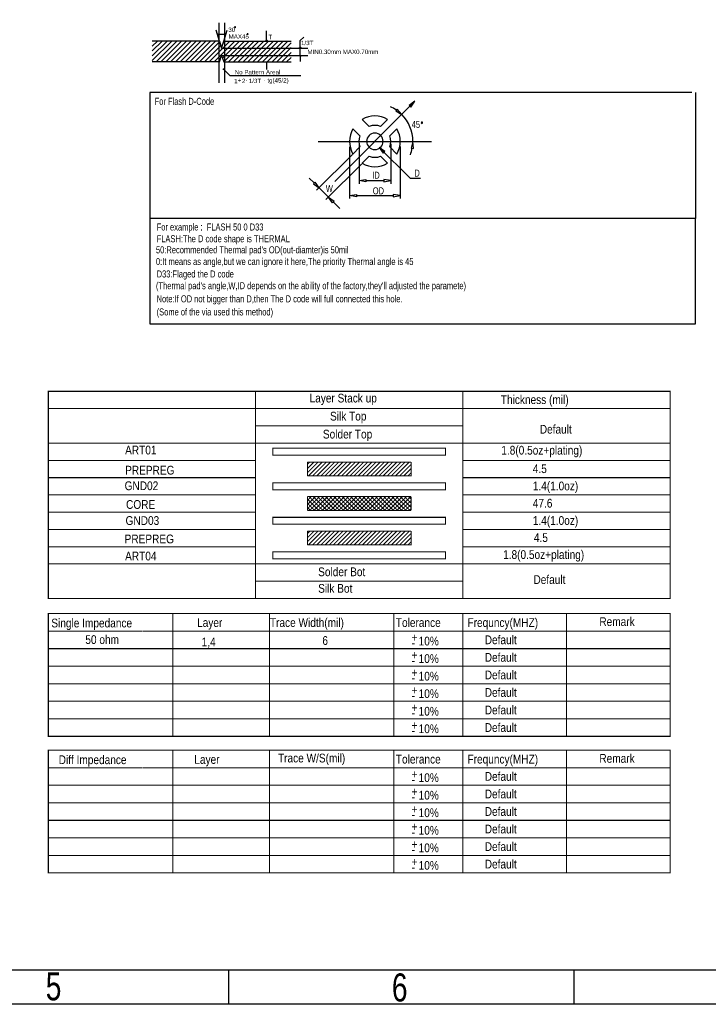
# Model space of a CAD drawing. Extents: x -38 to 372, y -82 to 205.
# Tile 7 of 29: x 186 to 286, y -82 to 61. Entities that reach past the tile are written whole.
import ezdxf
from ezdxf.enums import TextEntityAlignment as Align

# ---------------------------------------------------------------- set-up
doc = ezdxf.new("R2010")
doc.units = 0
doc.layers.add('BOARD_GEOMETRY_DIMENSION', color=2, linetype='CONTINUOUS')
doc.layers.add('BOARD_GEOMETRY_SILKSCREEN_TOP', color=1, linetype='CONTINUOUS')

msp = doc.modelspace()

# ---------------------------------------------------------------- linework, layer by layer
at = {"layer": 'BOARD_GEOMETRY_DIMENSION'}
for points in [[(-38.48354, -81.604612), (-38.48354, 205.395322), (371.516402, 205.395322), (371.516402, -81.604612)], [(242.646454, 48.571404), (242.882166, 48.335692), (243.471192, 49.160684)], [(240.900712, 48.01997), (240.687606, 47.763938), (241.562636, 47.252128)], [(242.91671, 42.382186), (243.248688, 42.351706), (243.173504, 43.36288)], [(238.893604, 41.660064), (239.129316, 41.895776), (238.304578, 42.484802)], [(229.01275, 37.460428), (228.777038, 37.224716), (229.601776, 36.63569)], [(236.380274, 37.855906), (236.380274, 37.522658), (235.380276, 37.689282)], [(238.96828, 37.855906), (238.96828, 37.522658), (239.968278, 37.689282)], [(235.005118, 35.685984), (235.005118, 35.352736), (234.00512, 35.51936)], [(240.343182, 35.685984), (240.343182, 35.352736), (241.34318, 35.51936)], [(231.77119, 34.701988), (231.535478, 34.46653), (230.946198, 35.291268)]]:
    msp.add_lwpolyline(points, close=True, dxfattribs=at)
for points in [[(215.094312, 60.505848), (215.094312, 51.849528)], [(215.894412, 60.505848), (215.894412, 51.849528)], [(215.194388, 57.879996), (214.694516, 59.479942)], [(214.902288, 58.815986), (215.00846, 58.973974)], [(214.902288, 58.815986), (215.054434, 58.727086)], [(215.794336, 57.879996), (216.294462, 59.479942)], [(216.086436, 58.815986), (215.920828, 58.722514)], [(216.086436, 58.815986), (215.990424, 58.963814)], [(221.995492, 57.879996), (221.995492, 59.38012)], [(208.294478, 57.879996), (205.46314, 55.048658)], [(207.594454, 57.879996), (205.46314, 55.748682)], [(208.294478, 57.879996), (205.46314, 55.048658)], [(206.194406, 57.879996), (205.46314, 57.14873)], [(206.89443, 57.879996), (205.46314, 56.448706)], [(207.594454, 57.879996), (205.46314, 55.748682)], [(208.294478, 57.879996), (205.46314, 55.048658)], [(215.194388, 57.879996), (205.46314, 57.879996)], [(208.994502, 57.879996), (205.994508, 54.880002)], [(208.994502, 57.879996), (205.994508, 54.880002)], [(208.994502, 57.879996), (205.994508, 54.880002)], [(208.994502, 57.879996), (205.994508, 54.880002)], [(209.694526, 57.879996), (206.694278, 54.880002)], [(209.694526, 57.879996), (206.694278, 54.880002)], [(209.694526, 57.879996), (206.694278, 54.880002)], [(209.694526, 57.879996), (206.694278, 54.880002)], [(209.694526, 57.879996), (206.694278, 54.880002)], [(210.394296, 57.879996), (207.394302, 54.880002)], [(210.394296, 57.879996), (207.394302, 54.880002)], [(210.394296, 57.879996), (207.394302, 54.880002)], [(210.394296, 57.879996), (207.394302, 54.880002)], [(210.394296, 57.879996), (207.394302, 54.880002)], [(210.394296, 57.879996), (207.394302, 54.880002)], [(211.09432, 57.879996), (208.094326, 54.880002)], [(211.09432, 57.879996), (208.094326, 54.880002)], [(211.09432, 57.879996), (208.094326, 54.880002)], [(211.09432, 57.879996), (208.094326, 54.880002)], [(211.09432, 57.879996), (208.094326, 54.880002)], [(211.09432, 57.879996), (208.094326, 54.880002)], [(211.09432, 57.879996), (208.094326, 54.880002)], [(211.794344, 57.879996), (208.79435, 54.880002)], [(211.794344, 57.879996), (208.79435, 54.880002)], [(211.794344, 57.879996), (208.79435, 54.880002)], [(211.794344, 57.879996), (208.79435, 54.880002)], [(211.794344, 57.879996), (208.79435, 54.880002)], [(211.794344, 57.879996), (208.79435, 54.880002)], [(211.794344, 57.879996), (208.79435, 54.880002)], [(211.794344, 57.879996), (208.79435, 54.880002)], [(212.494368, 57.879996), (209.494374, 54.880002)], [(212.494368, 57.879996), (209.494374, 54.880002)], [(212.494368, 57.879996), (209.494374, 54.880002)], [(212.494368, 57.879996), (209.494374, 54.880002)], [(212.494368, 57.879996), (209.494374, 54.880002)], [(212.494368, 57.879996), (209.494374, 54.880002)], [(212.494368, 57.879996), (209.494374, 54.880002)], [(212.494368, 57.879996), (209.494374, 54.880002)], [(212.494368, 57.879996), (209.494374, 54.880002)], [(213.194392, 57.879996), (210.194398, 54.880002)], [(213.194392, 57.879996), (210.194398, 54.880002)], [(213.194392, 57.879996), (210.194398, 54.880002)], [(213.194392, 57.879996), (210.194398, 54.880002)], [(213.194392, 57.879996), (210.194398, 54.880002)], [(213.194392, 57.879996), (210.194398, 54.880002)], [(213.194392, 57.879996), (210.194398, 54.880002)], [(213.194392, 57.879996), (210.194398, 54.880002)], [(213.194392, 57.879996), (210.194398, 54.880002)], [(213.194392, 57.879996), (210.194398, 54.880002)], [(213.894416, 57.879996), (210.894422, 54.880002)], [(213.894416, 57.879996), (210.894422, 54.880002)], [(213.894416, 57.879996), (210.894422, 54.880002)], [(213.894416, 57.879996), (210.894422, 54.880002)], [(213.894416, 57.879996), (210.894422, 54.880002)], [(213.894416, 57.879996), (210.894422, 54.880002)], [(213.894416, 57.879996), (210.894422, 54.880002)], [(213.894416, 57.879996), (210.894422, 54.880002)], [(213.894416, 57.879996), (210.894422, 54.880002)], [(213.894416, 57.879996), (210.894422, 54.880002)], [(214.59444, 57.879996), (211.594446, 54.880002)], [(214.59444, 57.879996), (211.594446, 54.880002)], [(214.59444, 57.879996), (211.594446, 54.880002)], [(214.59444, 57.879996), (211.594446, 54.880002)], [(214.59444, 57.879996), (211.594446, 54.880002)], [(214.59444, 57.879996), (211.594446, 54.880002)], [(214.59444, 57.879996), (211.594446, 54.880002)], [(214.59444, 57.879996), (211.594446, 54.880002)], [(214.59444, 57.879996), (211.594446, 54.880002)], [(214.59444, 57.879996), (211.594446, 54.880002)], [(215.217502, 57.803034), (212.29447, 54.880002)], [(215.217502, 57.803034), (212.29447, 54.880002)], [(215.217502, 57.803034), (212.29447, 54.880002)], [(212.994494, 54.880002), (215.379046, 57.264808)], [(212.994494, 54.880002), (215.379046, 57.264808)], [(212.994494, 54.880002), (215.379046, 57.264808)], [(212.994494, 54.880002), (215.379046, 57.264808)], [(212.994494, 54.880002), (215.379046, 57.264808)], [(212.994494, 54.880002), (215.379046, 57.264808)], [(212.994494, 54.880002), (215.379046, 57.264808)], [(212.994494, 54.880002), (215.379046, 57.264808)], [(216.694512, 57.879996), (213.694518, 54.880002)], [(216.694512, 57.879996), (213.694518, 54.880002)], [(216.694512, 57.879996), (213.694518, 54.880002)], [(216.694512, 57.879996), (213.694518, 54.880002)], [(216.694512, 57.879996), (213.694518, 54.880002)], [(216.694512, 57.879996), (213.694518, 54.880002)], [(216.694512, 57.879996), (213.694518, 54.880002)], [(216.694512, 57.879996), (213.694518, 54.880002)], [(216.694512, 57.879996), (213.694518, 54.880002)], [(216.694512, 57.879996), (213.694518, 54.880002)], [(217.394282, 57.879996), (214.394288, 54.880002)], [(217.394282, 57.879996), (214.394288, 54.880002)], [(217.394282, 57.879996), (214.394288, 54.880002)], [(217.394282, 57.879996), (214.394288, 54.880002)], [(217.394282, 57.879996), (214.394288, 54.880002)], [(217.394282, 57.879996), (214.394288, 54.880002)], [(217.394282, 57.879996), (214.394288, 54.880002)], [(217.394282, 57.879996), (214.394288, 54.880002)], [(217.394282, 57.879996), (214.394288, 54.880002)], [(217.394282, 57.879996), (214.394288, 54.880002)], [(215.194388, 57.879996), (215.494362, 56.879998), (215.794336, 57.879996)], [(218.094306, 57.879996), (215.619076, 55.404766)], [(218.094306, 57.879996), (215.619076, 55.404766)], [(218.094306, 57.879996), (215.619076, 55.404766)], [(218.094306, 57.879996), (215.619076, 55.404766)], [(218.094306, 57.879996), (215.619076, 55.404766)], [(218.094306, 57.879996), (215.619076, 55.404766)], [(218.094306, 57.879996), (215.619076, 55.404766)], [(218.094306, 57.879996), (215.619076, 55.404766)], [(218.094306, 57.879996), (215.619076, 55.404766)], [(218.094306, 57.879996), (215.619076, 55.404766)], [(215.994488, 57.879996), (215.708484, 57.594246)], [(215.994488, 57.879996), (215.708484, 57.594246)], [(215.994488, 57.879996), (215.708484, 57.594246)], [(215.994488, 57.879996), (215.708484, 57.594246)], [(215.994488, 57.879996), (215.708484, 57.594246)], [(215.994488, 57.879996), (215.708484, 57.594246)], [(215.994488, 57.879996), (215.708484, 57.594246)], [(215.994488, 57.879996), (215.708484, 57.594246)], [(215.994488, 57.879996), (215.708484, 57.594246)], [(215.994488, 57.879996), (215.708484, 57.594246)], [(218.79433, 57.879996), (215.794336, 54.880002)], [(218.79433, 57.879996), (215.794336, 54.880002)], [(218.79433, 57.879996), (215.794336, 54.880002)], [(218.79433, 57.879996), (215.794336, 54.880002)], [(218.79433, 57.879996), (215.794336, 54.880002)], [(218.79433, 57.879996), (215.794336, 54.880002)], [(218.79433, 57.879996), (215.794336, 54.880002)], [(218.79433, 57.879996), (215.794336, 54.880002)], [(218.79433, 57.879996), (215.794336, 54.880002)], [(218.79433, 57.879996), (215.794336, 54.880002)], [(215.794336, 57.879996), (225.562414, 57.879996)], [(219.494354, 57.879996), (216.49436, 54.880002)], [(219.494354, 57.879996), (216.49436, 54.880002)], [(219.494354, 57.879996), (216.49436, 54.880002)], [(219.494354, 57.879996), (216.49436, 54.880002)], [(219.494354, 57.879996), (216.49436, 54.880002)], [(219.494354, 57.879996), (216.49436, 54.880002)], [(219.494354, 57.879996), (216.49436, 54.880002)], [(219.494354, 57.879996), (216.49436, 54.880002)], [(219.494354, 57.879996), (216.49436, 54.880002)], [(219.494354, 57.879996), (216.49436, 54.880002)], [(220.194378, 57.879996), (217.194384, 54.880002)], [(220.194378, 57.879996), (217.194384, 54.880002)], [(220.194378, 57.879996), (217.194384, 54.880002)], [(220.194378, 57.879996), (217.194384, 54.880002)], [(220.194378, 57.879996), (217.194384, 54.880002)], [(220.194378, 57.879996), (217.194384, 54.880002)], [(220.194378, 57.879996), (217.194384, 54.880002)], [(220.194378, 57.879996), (217.194384, 54.880002)], [(220.194378, 57.879996), (217.194384, 54.880002)], [(220.194378, 57.879996), (217.194384, 54.880002)], [(220.894402, 57.879996), (217.894408, 54.880002)], [(220.894402, 57.879996), (217.894408, 54.880002)], [(220.894402, 57.879996), (217.894408, 54.880002)], [(220.894402, 57.879996), (217.894408, 54.880002)], [(220.894402, 57.879996), (217.894408, 54.880002)], [(220.894402, 57.879996), (217.894408, 54.880002)], [(220.894402, 57.879996), (217.894408, 54.880002)], [(220.894402, 57.879996), (217.894408, 54.880002)], [(220.894402, 57.879996), (217.894408, 54.880002)], [(220.894402, 57.879996), (217.894408, 54.880002)], [(221.594426, 57.879996), (218.594432, 54.880002)], [(221.594426, 57.879996), (218.594432, 54.880002)], [(221.594426, 57.879996), (218.594432, 54.880002)], [(221.594426, 57.879996), (218.594432, 54.880002)], [(221.594426, 57.879996), (218.594432, 54.880002)], [(221.594426, 57.879996), (218.594432, 54.880002)], [(221.594426, 57.879996), (218.594432, 54.880002)], [(221.594426, 57.879996), (218.594432, 54.880002)], [(221.594426, 57.879996), (218.594432, 54.880002)], [(221.594426, 57.879996), (218.594432, 54.880002)], [(222.29445, 57.879996), (219.294456, 54.880002)], [(222.29445, 57.879996), (219.294456, 54.880002)], [(222.29445, 57.879996), (219.294456, 54.880002)], [(222.29445, 57.879996), (219.294456, 54.880002)], [(222.29445, 57.879996), (219.294456, 54.880002)], [(222.29445, 57.879996), (219.294456, 54.880002)], [(222.29445, 57.879996), (219.294456, 54.880002)], [(222.29445, 57.879996), (219.294456, 54.880002)], [(222.29445, 57.879996), (219.294456, 54.880002)], [(222.29445, 57.879996), (219.294456, 54.880002)], [(222.994474, 57.879996), (219.99448, 54.880002)], [(222.994474, 57.879996), (219.99448, 54.880002)], [(222.994474, 57.879996), (219.99448, 54.880002)], [(222.994474, 57.879996), (219.99448, 54.880002)], [(222.994474, 57.879996), (219.99448, 54.880002)], [(222.994474, 57.879996), (219.99448, 54.880002)], [(222.994474, 57.879996), (219.99448, 54.880002)], [(222.994474, 57.879996), (219.99448, 54.880002)], [(222.994474, 57.879996), (219.99448, 54.880002)], [(223.694498, 57.879996), (220.694504, 54.880002)], [(223.694498, 57.879996), (220.694504, 54.880002)], [(223.694498, 57.879996), (220.694504, 54.880002)], [(223.694498, 57.879996), (220.694504, 54.880002)], [(223.694498, 57.879996), (220.694504, 54.880002)], [(223.694498, 57.879996), (220.694504, 54.880002)], [(223.694498, 57.879996), (220.694504, 54.880002)], [(223.694498, 57.879996), (220.694504, 54.880002)], [(224.394522, 57.879996), (221.394274, 54.880002)], [(224.394522, 57.879996), (221.394274, 54.880002)], [(224.394522, 57.879996), (221.394274, 54.880002)], [(224.394522, 57.879996), (221.394274, 54.880002)], [(224.394522, 57.879996), (221.394274, 54.880002)], [(224.394522, 57.879996), (221.394274, 54.880002)], [(224.394522, 57.879996), (221.394274, 54.880002)], [(221.994984, 57.88025), (221.876112, 57.998868)], [(221.994984, 57.88025), (222.111316, 58.012584)], [(225.094292, 57.879996), (222.094298, 54.880002)], [(225.094292, 57.879996), (222.094298, 54.880002)], [(225.094292, 57.879996), (222.094298, 54.880002)], [(225.094292, 57.879996), (222.094298, 54.880002)], [(225.094292, 57.879996), (222.094298, 54.880002)], [(225.094292, 57.879996), (222.094298, 54.880002)], [(222.794322, 54.880002), (225.562414, 57.64784)], [(222.794322, 54.880002), (225.562414, 57.64784)], [(222.794322, 54.880002), (225.562414, 57.64784)], [(222.794322, 54.880002), (225.562414, 57.64784)], [(222.794322, 54.880002), (225.562414, 57.64784)], [(226.88042, 55.779924), (226.88042, 57.947052), (227.376482, 58.443114)], [(215.194388, 54.880002), (215.494362, 55.779924), (215.794336, 54.880002)], [(215.494362, 56.879998), (227.994464, 56.879998)], [(215.494362, 55.779924), (227.994464, 55.779924)], [(223.494346, 54.880002), (225.566224, 56.951626)], [(223.494346, 54.880002), (225.566224, 56.951626)], [(223.494346, 54.880002), (225.566224, 56.951626)], [(223.494346, 54.880002), (225.566224, 56.951626)], [(224.19437, 54.880002), (225.54311, 56.228488)], [(224.19437, 54.880002), (225.54311, 56.228488)], [(224.19437, 54.880002), (225.54311, 56.228488)], [(226.879912, 55.780686), (226.755706, 55.655718)], [(226.879912, 56.880506), (226.760786, 56.999378)], [(226.879912, 56.880506), (226.996244, 57.012586)], [(226.879912, 55.780686), (226.991672, 55.654956)], [(226.88042, 55.779924), (226.88042, 54.922166)], [(215.194388, 54.880002), (205.46314, 54.880002)], [(215.094312, 54.880002), (215.24468, 55.030116)], [(215.094312, 54.880002), (215.24468, 55.030116)], [(215.094312, 54.880002), (215.24468, 55.030116)], [(215.094312, 54.880002), (215.24468, 55.030116)], [(215.094312, 54.880002), (215.24468, 55.030116)], [(215.094312, 54.880002), (215.24468, 55.030116)], [(215.094312, 54.880002), (215.24468, 55.030116)], [(215.094312, 54.880002), (215.24468, 55.030116)], [(215.094312, 54.880002), (215.24468, 55.030116)], [(215.094312, 54.880002), (215.24468, 55.030116)], [(215.794336, 54.880002), (225.54311, 54.880002)], [(221.996, 54.88051), (221.871794, 54.755796)], [(221.996, 54.88051), (222.107506, 54.755034)], [(221.996508, 54.880002), (221.996508, 53.745892)], [(224.894394, 54.880002), (225.54311, 55.528718)], [(224.894394, 54.880002), (225.54311, 55.528718)], [(215.694514, 53.880004), (216.694512, 52.880006)], [(215.694514, 53.880004), (215.85428, 53.880004)], [(215.694514, 53.880004), (215.694514, 53.74005)], [(216.694512, 52.880006), (226.973384, 52.880006)], [(283.57449, 50.45202), (205.08849, 50.45202), (205.08849, 16.95196)], [(284.08249, 50.45202), (284.08249, 32.201358)], [(243.471192, 49.160684), (231.880156, 37.569394)], [(235.837222, 46.543214), (236.856524, 45.523658)], [(238.489998, 45.523658), (239.509554, 46.543214)], [(234.4928, 45.199046), (235.512356, 44.17949)], [(239.83442, 44.17949), (240.853976, 45.199046)], [(229.480364, 43.36288), (245.874286, 43.36288)], [(235.380276, 43.01744), (235.380276, 37.18941)], [(239.968278, 43.001946), (239.968278, 37.18941)], [(234.451652, 41.477438), (229.248462, 36.282122)], [(234.00512, 42.557954), (234.00512, 35.079686)], [(235.512356, 42.546016), (234.4928, 41.52646)], [(238.304578, 42.484802), (242.762786, 38.026594)], [(239.83442, 42.546016), (240.853976, 41.52646)], [(241.34318, 42.600118), (241.34318, 35.079686)], [(235.7755, 40.121586), (230.59263, 34.9377)], [(236.856524, 41.201848), (235.837222, 40.182292)], [(238.489998, 41.201848), (239.509554, 40.182292)], [(228.894894, 37.342826), (228.187758, 38.049708)], [(236.380274, 37.689282), (238.96828, 37.689282)], [(242.78844, 38.051994), (244.28831, 38.051994)], [(229.601776, 36.63569), (230.946198, 35.291268)], [(231.653334, 34.584132), (232.613708, 33.623758)], [(235.005118, 35.51936), (240.343182, 35.51936)], [(205.08849, 32.251904), (284.08249, 32.251904)], [(284.08249, 16.95196), (284.08249, 32.251904)], [(205.08849, 16.95196), (284.08249, 16.95196)], [(-33.48355, -76.604368), (366.516412, -76.604368)], [(216.516458, -81.604612), (216.516458, -76.604368)], [(266.516358, -81.604612), (266.516358, -76.604368)]]:
    msp.add_lwpolyline(points, dxfattribs=at)
for points in [[(217.505788, 59.890914, 1), (217.371168, 59.890914, 1)], [(219.312744, 58.874914, 1), (219.178124, 58.874914, 1)], [(244.588284, 46.051978, 1), (244.38864, 46.051978, 1)], [(238.870236, 43.36288, 1), (236.47654, 43.36288, 1)]]:
    msp.add_lwpolyline(points, format="xyb", close=True, dxfattribs=at)
for points in [[(214.905336, 58.817256, -0.148666), (216.083388, 58.817256)], [(240.794286, 47.891954, 0.045551), (239.922558, 48.382174)], [(243.173504, 43.36288, 0.198904), (241.562636, 47.252128)], [(239.509554, 46.543214, 0.267949), (235.837222, 46.543214)], [(238.489998, 45.523658, 0.182684), (236.856524, 45.523658)], [(234.4928, 45.199046, 0.267947), (234.4928, 41.52646)], [(240.853976, 41.52646, 0.267947), (240.853976, 45.199046)], [(235.512356, 44.17949, 0.182664), (235.512356, 42.546016)], [(239.83442, 42.546016, 0.182664), (239.83442, 44.17949)], [(242.813078, 41.404032, 0.045545), (243.082826, 42.366946)], [(235.837222, 40.182292, 0.267931), (239.509554, 40.182292)], [(236.856524, 41.201848, 0.182664), (238.489998, 41.201848)]]:
    msp.add_lwpolyline(points, format="xyb", dxfattribs=at)
at = {"layer": 'BOARD_GEOMETRY_DIMENSION', "const_width": 0.151892}
for points in [[(190.413386, -0.336042), (220.413326, -0.336042), (220.413326, 7.16407), (190.413386, 7.16407)], [(250.41352, 4.663948), (280.41346, 4.663948), (280.41346, 7.16407), (250.41352, 7.16407)], [(220.414342, 4.663948), (250.41352, 4.663948), (250.41352, 2.16408), (220.414342, 2.16408)], [(220.414342, 2.16408), (250.41352, 2.16408), (250.41352, -0.336042), (220.414342, -0.336042)], [(190.413386, -2.83591), (220.413326, -2.83591), (220.413326, -0.336042), (190.413386, -0.336042)], [(222.913448, -2.086102), (247.913398, -2.086102), (247.913398, -1.086104), (222.913448, -1.086104)], [(250.41352, -2.83591), (280.41346, -2.83591), (280.41346, -0.336042), (250.41352, -0.336042)], [(190.413386, -5.336032), (220.413326, -5.336032), (220.413326, -2.83591), (190.413386, -2.83591)], [(250.41352, -5.336032), (280.41346, -5.336032), (280.41346, -2.83591), (250.41352, -2.83591)], [(190.413386, -7.8359), (220.413326, -7.8359), (220.413326, -5.336032), (190.413386, -5.336032)], [(250.41352, -7.8359), (280.41346, -7.8359), (280.41346, -5.336032), (250.41352, -5.336032)], [(222.913448, -7.086092), (247.913398, -7.086092), (247.913398, -6.086094), (222.913448, -6.086094)], [(190.413386, -10.336022), (220.413326, -10.336022), (220.413326, -7.8359), (190.413386, -7.8359)], [(250.41352, -10.336022), (280.41346, -10.336022), (280.41346, -7.8359), (250.41352, -7.8359)], [(190.413386, -12.83589), (220.413326, -12.83589), (220.413326, -10.336022), (190.413386, -10.336022)], [(222.913448, -12.086082), (247.913398, -12.086082), (247.913398, -11.086084), (222.913448, -11.086084)], [(250.41352, -12.83589), (280.41346, -12.83589), (280.41346, -10.336022), (250.41352, -10.336022)], [(190.413386, -15.336012), (220.413326, -15.336012), (220.413326, -12.83589), (190.413386, -12.83589)], [(250.41352, -15.336012), (280.41346, -15.336012), (280.41346, -12.83589), (250.41352, -12.83589)], [(190.413386, -17.83588), (220.413326, -17.83588), (220.413326, -15.336012), (190.413386, -15.336012)], [(250.41352, -17.83588), (280.41346, -17.83588), (280.41346, -15.336012), (250.41352, -15.336012)], [(222.913448, -17.086072), (247.913398, -17.086072), (247.913398, -16.086074), (222.913448, -16.086074)], [(190.413386, -22.836124), (220.413326, -22.836124), (220.413326, -17.83588), (190.413386, -17.83588)], [(220.414342, -20.336002), (250.41352, -20.336002), (250.41352, -22.836124), (220.414342, -22.836124)], [(190.413386, -25.020016), (280.41346, -25.020016), (280.41346, -35.180016), (190.413386, -35.180016)], [(190.413386, -44.800012), (280.41346, -44.800012), (280.41346, -54.960012), (190.413386, -54.960012)]]:
    msp.add_lwpolyline(points, close=True, dxfattribs=at)
for points in [[(220.414342, 7.16407), (250.41352, 7.16407), (250.41352, 4.663948), (190.414402, 4.663948)], [(250.41352, -0.336042), (280.41346, -0.336042), (280.41346, 4.663948), (250.41352, 4.663948), (250.41352, 2.16408)], [(250.414282, 2.16408), (250.414282, 4.663948)], [(220.414342, -0.336042), (249.811286, -0.336042)], [(227.914454, -3.0861), (242.913408, -3.0861)], [(227.914454, -3.0861), (227.914454, -5.086096)], [(227.914454, -5.086096), (242.913408, -5.086096), (242.913408, -3.0861)], [(227.914454, -3.425952), (228.245416, -3.093974)], [(227.914454, -4.0259), (228.8413, -3.098038)], [(227.914454, -4.626102), (229.435406, -3.10388)], [(228.053392, -5.086096), (230.015796, -3.123438)], [(228.65334, -5.086096), (230.643938, -3.095498)], [(229.253288, -5.086096), (231.229408, -3.109976)], [(229.85349, -5.086096), (231.842818, -3.096514)], [(230.453438, -5.086096), (232.436924, -3.10261)], [(231.053386, -5.086096), (233.023918, -3.115564)], [(231.653334, -5.086096), (233.634788, -3.104388)], [(232.253282, -5.086096), (234.224322, -3.115056)], [(232.853484, -5.086096), (234.844336, -3.09499)], [(233.453432, -5.086096), (235.421424, -3.118104)], [(234.05338, -5.086096), (236.023912, -3.115564)], [(234.653328, -5.086096), (236.634274, -3.104896)], [(235.253276, -5.086096), (237.233968, -3.105404)], [(235.853478, -5.086096), (237.838488, -3.101086)], [(236.453426, -5.086096), (238.422434, -3.117088)], [(237.053374, -5.086096), (239.047274, -3.091942)], [(237.653322, -5.086096), (239.629442, -3.109976)], [(238.253524, -5.086096), (240.241328, -3.098038)], [(238.853472, -5.086096), (240.824512, -3.115056)], [(239.45342, -5.086096), (241.434874, -3.104388)], [(240.053368, -5.086096), (242.035838, -3.103626)], [(240.653316, -5.086096), (242.626388, -3.113024)], [(241.253518, -5.086096), (242.912392, -3.426968)], [(241.853466, -5.086096), (242.903502, -4.03606)], [(220.414342, -7.8359), (220.414342, -5.336032)], [(242.453414, -5.086096), (242.897406, -4.642104)], [(242.914424, -8.08609), (227.914454, -8.08609)], [(227.914454, -9.82599), (229.653338, -8.08609)], [(227.914454, -9.226042), (229.05339, -8.08609)], [(227.914454, -10.086086), (227.914454, -8.08609)], [(227.914454, -8.626094), (228.453442, -8.08609)], [(229.558342, -10.086086), (227.914454, -8.441944)], [(230.15829, -10.086086), (228.157278, -8.08609)], [(228.25329, -10.086086), (230.253286, -8.08609)], [(230.758492, -10.086086), (228.75748, -8.08609)], [(228.853492, -10.086086), (230.853488, -8.08609)], [(231.35844, -10.086086), (229.357428, -8.08609)], [(229.45344, -10.086086), (231.453436, -8.08609)], [(231.958388, -10.086086), (229.957376, -8.08609)], [(230.053388, -10.086086), (232.053384, -8.08609)], [(232.558336, -10.086086), (230.557324, -8.08609)], [(230.653336, -10.086086), (232.653332, -8.08609)], [(233.158284, -10.086086), (231.157526, -8.08609)], [(231.253284, -10.086086), (233.25328, -8.08609)], [(233.758486, -10.086086), (231.757474, -8.08609)], [(231.853486, -10.086086), (233.853482, -8.08609)], [(234.358434, -10.086086), (232.357422, -8.08609)], [(232.453434, -10.086086), (234.45343, -8.08609)], [(234.958382, -10.086086), (232.95737, -8.08609)], [(233.053382, -10.086086), (235.053378, -8.08609)], [(235.55833, -10.086086), (233.557318, -8.08609)], [(233.65333, -10.086086), (235.653326, -8.08609)], [(236.158278, -10.086086), (234.15752, -8.08609)], [(234.253278, -10.086086), (236.253274, -8.08609)], [(236.75848, -10.086086), (234.757468, -8.08609)], [(234.85348, -10.086086), (236.853476, -8.08609)], [(237.358428, -10.086086), (235.357416, -8.08609)], [(235.453428, -10.086086), (237.453424, -8.08609)], [(237.958376, -10.086086), (235.957364, -8.08609)], [(236.053376, -10.086086), (238.053372, -8.08609)], [(238.558324, -10.086086), (236.557312, -8.08609)], [(236.653324, -10.086086), (238.65332, -8.08609)], [(239.158526, -10.086086), (237.157514, -8.08609)], [(237.253526, -10.086086), (239.253522, -8.08609)], [(239.758474, -10.086086), (237.757462, -8.08609)], [(237.853474, -10.086086), (239.85347, -8.08609)], [(240.358422, -10.086086), (238.35741, -8.08609)], [(238.453422, -10.086086), (240.453418, -8.08609)], [(240.95837, -10.086086), (238.957358, -8.08609)], [(239.05337, -10.086086), (241.053366, -8.08609)], [(241.558318, -10.086086), (239.557306, -8.08609)], [(239.653318, -10.086086), (241.653314, -8.08609)], [(242.15852, -10.086086), (240.157508, -8.08609)], [(240.25352, -10.086086), (242.253516, -8.08609)], [(242.758468, -10.086086), (240.757456, -8.08609)], [(240.853468, -10.086086), (242.853464, -8.08609)], [(242.91036, -9.63803), (241.357404, -8.08609)], [(241.453416, -10.086086), (242.914424, -8.625078)], [(242.91036, -9.038082), (241.957352, -8.08609)], [(242.914424, -8.44296), (242.5573, -8.08609)], [(242.913408, -10.086086), (242.913408, -8.08609)], [(228.958394, -10.086086), (227.914454, -9.041892)], [(228.358446, -10.086086), (227.914454, -9.642094)], [(242.053364, -10.086086), (242.913408, -9.227058)], [(242.653312, -10.086086), (242.900454, -9.838944)], [(242.912392, -10.086086), (227.914454, -10.086086)], [(227.914454, -13.08608), (242.913408, -13.08608)], [(227.914454, -13.08608), (227.914454, -15.086076)], [(227.914454, -15.086076), (242.913408, -15.086076), (242.913408, -13.08608)], [(227.914454, -13.425932), (228.245416, -13.093954)], [(227.914454, -14.02588), (228.8413, -13.098018)], [(227.914454, -14.626082), (229.435406, -13.104114)], [(228.053392, -15.086076), (230.015796, -13.123418)], [(228.65334, -15.086076), (230.643938, -13.095478)], [(229.253288, -15.086076), (231.229408, -13.109956)], [(229.85349, -15.086076), (231.842818, -13.096494)], [(230.453438, -15.086076), (232.436924, -13.10259)], [(231.053386, -15.086076), (233.023918, -13.115544)], [(231.653334, -15.086076), (233.634788, -13.104622)], [(232.253282, -15.086076), (234.224322, -13.115036)], [(232.853484, -15.086076), (234.844336, -13.09497)], [(233.453432, -15.086076), (235.421424, -13.118084)], [(234.05338, -15.086076), (236.023912, -13.115544)], [(234.653328, -15.086076), (236.634274, -13.104876)], [(235.253276, -15.086076), (237.233968, -13.105384)], [(235.853478, -15.086076), (237.838488, -13.101066)], [(236.453426, -15.086076), (238.422434, -13.117068)], [(237.053374, -15.086076), (239.047274, -13.091922)], [(237.653322, -15.086076), (239.629442, -13.109956)], [(238.253524, -15.086076), (240.241328, -13.098018)], [(238.853472, -15.086076), (240.824512, -13.115036)], [(239.45342, -15.086076), (241.434874, -13.104622)], [(240.053368, -15.086076), (242.035838, -13.103606)], [(240.653316, -15.086076), (242.626388, -13.113004)], [(241.253518, -15.086076), (242.912392, -13.426948)], [(241.853466, -15.086076), (242.903502, -14.03604)], [(220.414342, -17.83588), (250.41352, -17.83588), (250.41352, -20.336002), (220.414342, -20.336002), (220.414342, -15.336012)], [(242.453414, -15.086076), (242.897406, -14.642084)], [(250.41352, -22.836124), (280.41346, -22.836124), (280.41346, -17.83588), (250.41352, -17.83588), (250.41352, -20.336002)], [(250.414282, -20.336002), (250.414282, -17.83588)], [(208.41335, -25.020016), (208.41335, -35.134296)], [(222.413322, -25.020016), (222.413322, -35.134296)], [(240.413286, -25.020016), (240.413286, -35.134296)], [(250.41352, -25.020016), (250.41352, -35.134296)], [(265.41349, -25.020016), (265.41349, -35.134296)], [(203.9493, -27.560016), (190.413386, -27.560016)], [(204.003402, -27.560016), (280.41346, -27.560016)], [(190.413386, -30.100016), (280.41346, -30.100016)], [(190.413386, -32.640016), (280.41346, -32.640016)], [(280.41346, -35.180016), (280.41346, -37.720016), (190.413386, -37.720016), (190.413386, -35.180016)], [(208.41335, -35.134296), (208.41335, -37.720016)], [(222.413322, -35.134296), (222.413322, -37.720016)], [(240.413286, -35.180016), (240.413286, -37.720016)], [(250.41352, -35.134296), (250.41352, -37.720016)], [(265.41349, -35.134296), (265.41349, -37.720016)], [(280.41346, -37.720016), (280.41346, -40.260016), (190.413386, -40.260016), (190.413386, -37.720016)], [(208.41335, -37.674296), (208.41335, -40.260016)], [(222.413322, -37.674296), (222.413322, -40.260016)], [(240.413286, -37.720016), (240.413286, -40.260016)], [(250.41352, -37.674296), (250.41352, -40.260016)], [(265.41349, -37.674296), (265.41349, -40.260016)], [(280.41346, -40.260016), (280.41346, -42.800016), (190.413386, -42.800016), (190.413386, -40.260016)], [(208.41335, -40.214296), (208.41335, -42.800016)], [(222.413322, -40.214296), (222.413322, -42.800016)], [(240.413286, -40.260016), (240.413286, -42.800016)], [(250.41352, -40.214296), (250.41352, -42.800016)], [(265.41349, -40.214296), (265.41349, -42.800016)], [(208.41335, -44.800012), (208.41335, -54.95417)], [(222.413322, -44.800012), (222.413322, -54.95417)], [(240.413286, -44.800012), (240.413286, -54.95417)], [(250.41352, -44.800012), (250.41352, -54.95417)], [(265.41349, -44.800012), (265.41349, -54.95417)], [(203.9493, -47.340012), (190.413386, -47.340012)], [(204.003402, -47.340012), (280.41346, -47.340012)], [(190.413386, -49.880012), (280.41346, -49.880012)], [(190.413386, -52.420012), (280.41346, -52.420012)], [(280.41346, -54.960012), (280.41346, -57.500012), (190.413386, -57.500012), (190.413386, -54.960012)], [(208.41335, -54.95417), (208.41335, -57.500012)], [(222.413322, -54.960012), (222.413322, -57.500012)], [(240.413286, -54.95417), (240.413286, -57.500012)], [(250.41352, -54.95417), (250.41352, -57.500012)], [(265.41349, -54.95417), (265.41349, -57.500012)], [(280.41346, -57.500012), (280.41346, -60.040012), (190.413386, -60.040012), (190.413386, -57.500012)], [(208.41335, -57.49417), (208.41335, -60.040012)], [(222.413322, -57.500012), (222.413322, -60.040012)], [(240.413286, -57.49417), (240.413286, -60.040012)], [(250.41352, -57.49417), (250.41352, -60.040012)], [(265.41349, -57.49417), (265.41349, -60.040012)], [(280.41346, -60.040012), (280.41346, -62.580012), (190.413386, -62.580012), (190.413386, -60.040012)], [(208.41335, -60.03417), (208.41335, -62.580012)], [(222.413322, -60.040012), (222.413322, -62.580012)], [(240.413286, -60.03417), (240.413286, -62.580012)], [(250.41352, -60.03417), (250.41352, -62.580012)], [(265.41349, -60.03417), (265.41349, -62.580012)]]:
    msp.add_lwpolyline(points, dxfattribs=at)
at = {"layer": 'BOARD_GEOMETRY_SILKSCREEN_TOP'}
msp.add_lwpolyline([(-38.48354, -81.604612), (-38.48354, 205.395322), (371.516402, 205.395322), (371.516402, -81.604612)], close=True, dxfattribs=at)
for points in [[(-33.48355, -76.604368), (366.516412, -76.604368)], [(216.516458, -81.604612), (216.516458, -76.604368)], [(266.516358, -81.604612), (266.516358, -76.604368)]]:
    msp.add_lwpolyline(points, dxfattribs=at)

# ---------------------------------------------------------------- texts
at = {"layer": 'BOARD_GEOMETRY_DIMENSION'}
for s, height, width, p in [('30', 0.635, 0.88, (216.460324, 59.207908)), ('MAX45', 0.635, 0.88, (216.507314, 58.233056)), ('T', 0.635, 0.88, (222.28048, 58.154062)), ('1/3T', 0.635, 0.88, (226.990402, 57.297066)), ('MIN0.30mm MAX0.70mm', 0.635, 0.88, (227.913438, 56.011064)), ('No Pattern Areal', 0.635, 0.88, (217.394282, 53.060092)), ('1', 0.635, 0.88, (217.29446, 51.779932)), ('+', 0.635, 0.88, (217.834464, 51.900074)), ('2', 0.635, 0.88, (218.434412, 51.799998)), ('.', 0.635, 0.88, (218.934284, 52.099972)), ('1/3T', 0.635, 0.88, (219.43441, 51.799998)), ('.', 0.635, 0.88, (221.57436, 52.140104)), ('tg(45/2)', 0.635, 0.88, (222.114364, 51.880008)), ('For Flash D-Code', 1.016, 0.8, (205.788514, 48.651922)), ('ID', 1.016, 0.8, (237.288324, 37.951918)), ('D', 1.016, 0.8, (243.388388, 38.251892)), ('W', 1.016, 0.8, (230.5685, 36.031932)), ('OD', 1.016, 0.8, (237.368334, 35.69208)), ('For example :  FLASH 50 0 D33', 1.016, 0.8, (206.088488, 30.45206)), ('FLASH:The D code shape is THERMAL', 1.016, 0.8, (206.088488, 28.752038)), ("50:Recommended Thermal pad's OD(out-diamter)is 50mil", 1.016, 0.8, (205.988412, 27.152092)), ('0:It means as angle,but we can ignore it here,The priority Thermal angle is 45', 1.016, 0.8, (205.988412, 25.45207)), ('D33:Flaged the D code', 1.016, 0.8, (206.088488, 23.651972)), ("(Thermal pad's angle,W,ID depends on the ability of the factory,they'll adjusted the paramete)", 1.016, 0.8, (205.988412, 21.95195)), ('Note:If OD not bigger than D,then The D code will full connected this hole.', 1.016, 0.8, (206.088488, 20.05203)), ('(Some of the via used this method)', 1.016, 0.8, (206.088488, 18.15211)), ('Layer Stack up', 1.27, 0.8598, (228.223318, 5.551932)), ('Thickness (mil)', 1.27, 0.8598, (255.907286, 5.32892)), ('Silk Top', 1.27, 0.8598, (231.181402, 2.933954)), ('Solder Top', 1.27, 0.8598, (230.153464, 0.330962)), ('Default', 1.27, 0.8598, (261.544308, 1.039114)), ('ART01', 1.27, 0.8598, (201.521314, -1.97612)), ('1.8(0.5oz+plating)', 1.27, 0.8598, (255.976374, -2.001012)), ('PREPREG', 1.27, 0.8598, (201.526394, -4.890008)), ('4.5', 1.27, 0.8598, (260.533388, -4.675886)), ('GND02', 1.27, 0.8598, (201.453496, -7.149084)), ('1.4(1.0oz)', 1.27, 0.8598, (260.533388, -7.176008)), ('47.6', 1.27, 0.8598, (260.533388, -9.675876)), ('CORE', 1.27, 0.8598, (201.658474, -9.855962)), ('GND03', 1.27, 0.8598, (201.590402, -12.184888)), ('1.4(1.0oz)', 1.27, 0.8598, (260.533388, -12.175998)), ('PREPREG', 1.27, 0.8598, (201.45248, -14.851126)), ('4.5', 1.27, 0.8598, (260.688328, -14.65199)), ('ART04', 1.27, 0.8598, (201.521314, -17.32407)), ('1.8(0.5oz+plating)', 1.27, 0.8598, (256.237486, -17.110964)), ('Solder Bot', 1.27, 0.8598, (229.468426, -19.609054)), ('Default', 1.27, 0.8598, (260.625336, -20.730972)), ('Silk Bot', 1.27, 0.8598, (229.468426, -22.007068)), ('Single Impedance', 1.27, 0.8598, (190.841884, -27.023314)), ('Trace Width(mil)', 1.27, 0.8598, (222.483172, -26.957528)), ('Tolerance', 1.27, 0.8598, (240.711228, -26.957528)), ('Frequncy(MHZ)', 1.27, 0.8598, (251.080778, -26.957528)), ('Remark', 1.27, 0.8598, (270.167862, -26.823416)), ('Layer', 1.27, 0.8598, (211.941664, -26.957528)), ('50 ohm', 1.27, 0.8598, (195.767706, -29.42336)), ('1,4', 1.27, 0.8598, (212.60689, -29.757624)), ('6', 1.27, 0.8598, (230.072184, -29.557472)), ('+', 1.27, 0.8598, (242.991386, -29.12999)), ('10%', 1.27, 0.8598, (244.007386, -29.63799)), ('Default', 1.27, 0.8598, (253.576582, -29.457396)), ('-', 1.27, 0.8598, (242.991386, -29.89199)), ('+', 1.27, 0.8598, (242.991386, -31.66999)), ('10%', 1.27, 0.8598, (244.007386, -32.17799)), ('Default', 1.27, 0.8598, (253.576582, -31.997396)), ('-', 1.27, 0.8598, (242.991386, -32.43199)), ('+', 1.27, 0.8598, (242.991386, -34.20999)), ('10%', 1.27, 0.8598, (244.007386, -34.71799)), ('Default', 1.27, 0.8598, (253.576582, -34.537396)), ('-', 1.27, 0.8598, (242.991386, -34.97199)), ('+', 1.27, 0.8598, (242.991386, -36.74999)), ('-', 1.27, 0.8598, (242.991386, -37.51199)), ('10%', 1.27, 0.8598, (244.007386, -37.25799)), ('Default', 1.27, 0.8598, (253.576582, -37.077396)), ('+', 1.27, 0.8598, (242.991386, -39.28999)), ('Default', 1.27, 0.8598, (253.576582, -39.617396)), ('-', 1.27, 0.8598, (242.991386, -40.05199)), ('10%', 1.27, 0.8598, (244.007386, -39.79799)), ('+', 1.27, 0.8598, (242.991386, -41.82999)), ('10%', 1.27, 0.8598, (244.007386, -42.33799)), ('Default', 1.27, 0.8598, (253.576582, -42.157396)), ('-', 1.27, 0.8598, (242.991386, -42.59199)), ('Diff Impedance', 1.27, 0.8598, (191.906906, -46.823376)), ('Layer', 1.27, 0.8598, (211.541614, -46.777402)), ('Trace W/S(mil)', 1.27, 0.8598, (223.64827, -46.577504)), ('Tolerance', 1.27, 0.8598, (240.711228, -46.737524)), ('Frequncy(MHZ)', 1.27, 0.8598, (251.080778, -46.737524)), ('Remark', 1.27, 0.8598, (270.167862, -46.623478)), ('+', 1.27, 0.8598, (242.991386, -48.909986)), ('10%', 1.27, 0.8598, (244.007386, -49.417986)), ('Default', 1.27, 0.8598, (253.576582, -49.237392)), ('-', 1.27, 0.8598, (242.991386, -49.671986)), ('+', 1.27, 0.8598, (242.991386, -51.449986)), ('10%', 1.27, 0.8598, (244.007386, -51.957986)), ('Default', 1.27, 0.8598, (253.576582, -51.777392)), ('-', 1.27, 0.8598, (242.991386, -52.211986)), ('+', 1.27, 0.8598, (242.991386, -53.989986)), ('10%', 1.27, 0.8598, (244.007386, -54.497986)), ('Default', 1.27, 0.8598, (253.576582, -54.317392)), ('+', 1.27, 0.8598, (242.991386, -56.529986)), ('-', 1.27, 0.8598, (242.991386, -54.751986)), ('Default', 1.27, 0.8598, (253.576582, -56.857392)), ('-', 1.27, 0.8598, (242.991386, -57.291986)), ('10%', 1.27, 0.8598, (244.007386, -57.037986)), ('+', 1.27, 0.8598, (242.991386, -59.069986)), ('10%', 1.27, 0.8598, (244.007386, -59.577986)), ('Default', 1.27, 0.8598, (253.576582, -59.397392)), ('-', 1.27, 0.8598, (242.991386, -59.831986)), ('+', 1.27, 0.8598, (242.991386, -61.609986)), ('10%', 1.27, 0.8598, (244.007386, -62.117986)), ('Default', 1.27, 0.8598, (253.576582, -61.937392)), ('-', 1.27, 0.8598, (242.991386, -62.371986)), ('5', 4.064, 0.75, (190.033656, -81.021428)), ('6', 4.064, 0.75, (240.136934, -81.194402))]:
    msp.add_text(s, height=height, dxfattribs=dict(at, width=width)).set_placement(p)
at = {"layer": 'BOARD_GEOMETRY_DIMENSION', "width": 0.8}
msp.add_text('45', height=1.016, dxfattribs=at).set_placement((243.609368, 45.29709), align=Align.CENTER)
at = {"layer": 'BOARD_GEOMETRY_SILKSCREEN_TOP', "width": 0.75}
for s, p in [('5', (190.033656, -81.021428)), ('6', (240.136934, -81.194402))]:
    msp.add_text(s, height=4.064, dxfattribs=at).set_placement(p)

doc.saveas('drawing.dxf')
